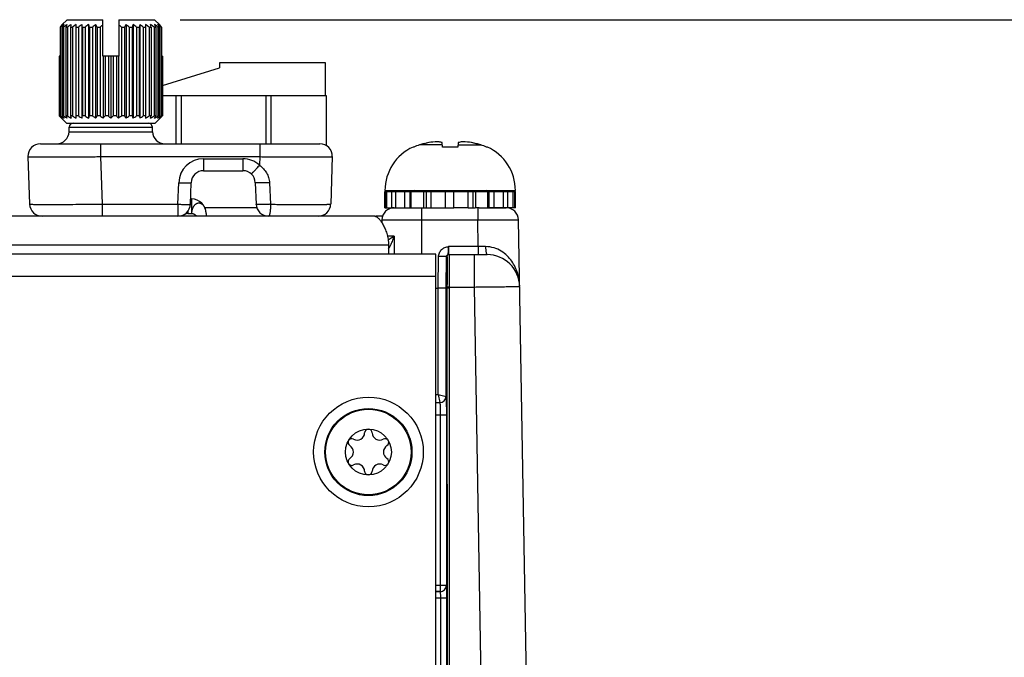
# Model space of a CAD drawing. Header units: inches. Extents: x 0 to 34, y 0 to 22.
# Tile 63 of 101: x 16.2 to 18.5, y 12.2 to 13.7. Entities that reach past the tile are written whole.
import ezdxf

# ---------------------------------------------------------------- set-up
doc = ezdxf.new("R2010")
doc.units = ezdxf.units.IN
doc.header["$LTSCALE"] = 1.87
doc.header["$MEASUREMENT"] = 0
doc.layers.get('0').update_dxf_attribs({"linetype": 'CONTINUOUS'})
for name, color, linetype in [('02___PRT_ALL_AXES', 7, 'CONTINUOUS'), ('DIMENSIONS', 7, 'CONTINUOUS'), ('SD_DOOR', 7, 'CONTINUOUS')]:
    doc.layers.add(name, color=color, linetype=linetype)
doc.styles.get("Standard").update_dxf_attribs({"font": 'txt', "width": 0.8})
doc.dimstyles.new('DIMSTYLE_1', dxfattribs={"dimtxt": 0.125, "dimasz": 0.18, "dimexe": 0.125, "dimexo": 0.0625, "dimgap": 0.0625, "dimtad": 0, "dimtih": 1, "dimtoh": 1, "dimzin": 4, "dimdsep": 46, "dimtxsty": 'STANDARD', "dimblk": '_FILLED', "dimblk1": '_FILLED', "dimblk2": '_FILLED', "dimcen": 0.09, "dimazin": 1, "dimtp": 0.001, "dimtm": 0.001, "dimtfac": 1, "dimtofl": 0, "dimtmove": 0, "dimatfit": 3, "dimldrblk": '_FILLED', "dimfxl": 1, "dimtolj": 1, "dimtzin": 4, "dimarcsym": 0})

# ---------------------------------------------------------------- blocks, each defined once
blk = doc.blocks.new('_FILLED')
at = {"color": 0, "linetype": 'BYBLOCK'}
blk.add_solid([(0, 0), (-1, 0.174), (-1, -0.174)], dxfattribs=at)
blk = doc.blocks.new('*D3')
at = {"layer": 'DIMENSIONS', "color": 2, "linetype": 'CONTINUOUS'}
for p, q in [((16.5473, 13.7007), (23.4385, 13.7007)), ((23.3135, 13.7007), (23.3135, 11.5327)), ((23.3135, 8.9272), (23.3135, 11.2827)), ((21.7441, 8.9272), (23.4385, 8.9272))]:
    blk.add_line(p, q, dxfattribs=at)
at = {"layer": 'DIMENSIONS', "color": 2, "linetype": 'CONTINUOUS', "xscale": 0.18, "yscale": 0.18, "zscale": 0.18}
for p, rotation in [((23.3135, 13.7007), 90), ((23.3135, 8.9272), 270)]:
    blk.add_blockref('_FILLED', p, dxfattribs=dict(at, rotation=rotation))
at = {"layer": 'DIMENSIONS', "color": 2, "linetype": 'CONTINUOUS', "insert": (23.3135, 11.4702), "char_height": 0.125, "width": 1.225, "attachment_point": 2, "line_spacing_factor": 0.9}
blk.add_mtext('4.77{\\ftxt.shx;\\W1.000000;\\H0.125000; }[121.2]', dxfattribs=at)

msp = doc.modelspace()

# ---------------------------------------------------------------- linework, layer by layer
at = {"color": 7, "linetype": 'CONTINUOUS'}
for p, q in [((16.5043, 13.542), (16.6421, 13.5841)), ((16.6421, 13.5963), (16.6421, 13.5841)), ((16.898, 13.5963), (16.6421, 13.5963)), ((16.898, 13.5175), (16.898, 13.5963)), ((16.5043, 13.5175), (16.8999, 13.5175)), ((16.5377, 13.4007), (16.5377, 13.5175)), ((16.5495, 13.5175), (16.5495, 13.4007)), ((16.7543, 13.4007), (16.7543, 13.5175)), ((16.7661, 13.5175), (16.7661, 13.4007)), ((16.8999, 13.5175), (16.8999, 13.3964)), ((17.1113, 13.3928), (17.1094, 13.3928)), ((17.1804, 13.398), (17.1252, 13.398)), ((17.1809, 13.3928), (17.1798, 13.4036)), ((17.2174, 13.3928), (17.1809, 13.3928)), ((17.2186, 13.4036), (17.2174, 13.3928)), ((17.218, 13.398), (17.2731, 13.398)), ((17.2889, 13.3928), (17.2871, 13.3928)), ((17.0417, 13.2876), (17.3567, 13.2876)), ((17.0417, 13.2856), (17.2077, 13.2856)), ((17.0427, 13.2462), (17.0427, 13.2856)), ((17.046, 13.2462), (17.046, 13.2856)), ((17.0579, 13.2462), (17.0579, 13.2856)), ((17.0677, 13.2462), (17.0677, 13.2856)), ((17.09, 13.2462), (17.09, 13.2856)), ((17.1027, 13.2462), (17.1027, 13.2856)), ((17.105, 13.2462), (17.105, 13.2856)), ((17.1352, 13.2462), (17.1352, 13.2856)), ((17.142, 13.2462), (17.142, 13.2856)), ((17.1536, 13.2462), (17.1536, 13.2856)), ((17.188, 13.2462), (17.188, 13.2856)), ((17.1881, 13.2462), (17.1881, 13.2856)), ((17.2077, 13.2462), (17.2077, 13.2856)), ((17.355, 13.2856), (17.3567, 13.2856)), ((16.5721, 13.2676), (16.5745, 13.2676)), ((16.5745, 13.2676), (16.5745, 13.2326)), ((16.5655, 13.2326), (16.5651, 13.2373)), ((16.5655, 13.2379), (16.5655, 13.2326)), ((16.5655, 13.2326), (16.5745, 13.2326)), ((16.7321, 13.2459), (16.6067, 13.2459)), ((16.6095, 13.2326), (16.6095, 13.2257)), ((17.0417, 13.2462), (17.1881, 13.2462)), ((17.1298, 13.2462), (17.1298, 13.1338)), ((17.1881, 13.2462), (17.2077, 13.2462)), ((17.2424, 13.2462), (17.2595, 13.2462)), ((17.2658, 13.2462), (17.2658, 13.2167)), ((17.2694, 13.2462), (17.3342, 13.2462)), ((17.3567, 13.2462), (17.355, 13.2462)), ((17.0342, 13.2167), (17.0341, 13.21)), ((17.0342, 13.2167), (17.2658, 13.2167)), ((17.267, 13.1523), (17.2658, 13.2167)), ((17.3852, 12.0187), (17.3642, 13.2167)), ((17.0638, 13.1771), (17.0476, 13.1771)), ((17.0638, 13.1771), (17.0494, 13.1677)), ((17.0638, 13.1771), (17.0635, 13.1338)), ((17.0517, 13.1491), (17.0549, 13.1546)), ((17.267, 13.1523), (17.1954, 13.1523)), ((17.267, 13.1523), (17.267, 13.1329)), ((17.2848, 13.1522), (17.267, 13.1523)), ((17.1647, 13.1338), (14.3347, 13.1338)), ((17.1647, 9.6808), (17.1647, 13.1338)), ((17.1699, 13.0519), (17.1712, 13.128)), ((17.1891, 13.0519), (17.1905, 13.128)), ((17.1905, 13.128), (17.1914, 13.128)), ((17.1955, 13.1329), (17.2883, 13.1329)), ((17.1964, 13.1329), (17.1965, 13.1323)), ((17.2568, 13.1329), (17.2568, 13.0545)), ((17.1647, 13.0798), (14.3347, 13.0798)), ((17.1647, 13.0519), (17.1699, 13.0519)), ((17.1699, 12.7946), (17.1699, 13.0519)), ((17.1891, 13.0519), (17.1699, 13.0519)), ((17.1891, 12.7903), (17.1891, 13.0519)), ((17.1891, 13.0519), (17.1914, 13.0519)), ((17.1914, 13.0546), (17.1914, 13.0519)), ((17.1964, 13.0545), (17.1914, 13.0546)), ((17.1914, 13.0519), (17.1916, 10.3002)), ((17.1964, 13.0519), (17.1914, 13.0519)), ((17.1964, 13.0545), (17.1964, 13.0519)), ((17.1964, 13.0545), (17.2568, 13.0545)), ((17.1964, 13.0519), (17.1966, 10.3002)), ((17.2568, 13.0545), (17.2749, 12.0191)), ((17.1647, 12.7946), (17.1699, 12.7946)), ((17.1699, 12.7946), (17.1741, 12.7753)), ((17.1699, 12.7946), (17.1891, 12.7903)), ((17.1647, 12.7753), (17.1742, 12.7753)), ((17.1647, 12.7753), (17.1741, 12.7753)), ((17.1741, 12.7753), (17.1742, 12.7753)), ((17.1891, 12.7903), (17.1892, 12.7903)), ((17.1647, 12.7453), (17.175, 12.7453)), ((17.175, 12.7453), (17.175, 12.3185)), ((17.175, 12.7453), (17.19, 12.7453)), ((17.19, 12.7453), (17.19, 12.3335)), ((17.1647, 12.3335), (17.19, 12.3335)), ((17.19, 12.3335), (17.19, 12.3335)), ((17.1647, 12.3185), (17.175, 12.3185)), ((17.175, 12.3185), (17.1647, 12.3185)), ((17.1647, 12.3035), (17.1905, 12.3035)), ((17.175, 12.3185), (17.175, 12.3185)), ((17.1755, 12.3035), (17.1755, 9.7646)), ((17.1905, 12.3035), (17.1905, 9.7806))]:
    msp.add_line(p, q, dxfattribs=at)
for centre, radius in [((17.0017, 12.6558), 0.1325), ((17.0016, 12.6557), 0.1053), ((17.0016, 12.6557), 0.1033), ((17.0016, 12.6557), 0.0555)]:
    msp.add_circle(centre, radius, dxfattribs=at)
for centre, radius, start, end in [((17.1574, 13.2876), 0.1157, 114.4946, 180), ((17.1597, 13.2831), 0.1199, 106.7057, 113.8165), ((17.1992, 13.1517), 0.2571, 101.5959, 106.7092), ((17.1991, 13.1518), 0.257, 103.8932, 104.7919), ((17.1992, 13.1517), 0.2571, 101.595, 103.0903), ((17.1776, 13.2156), 0.1904, 92.9669, 99.1137), ((17.2208, 13.2159), 0.1901, 80.882, 87.0374), ((17.1992, 13.1517), 0.2571, 73.2908, 78.4041), ((17.1992, 13.1517), 0.2571, 76.9097, 78.405), ((17.1992, 13.1518), 0.257, 75.2081, 76.1068), ((17.2387, 13.2831), 0.1199, 66.1835, 73.2943), ((17.241, 13.2876), 0.1157, 0, 65.5054), ((17.1126, 13.2797), 0.00787, 48.4951, 90), ((17.2858, 13.2797), 0.00787, 90, 131.6998), ((16.5745, 13.2326), 0.035, 0, 90), ((17.0642, 13.2162), 0.03, 90, 179), ((17.3342, 13.2162), 0.03, 1, 90), ((16.9758, 13.1959), 0.0893, 332.449, 334.7452), ((17.0099, 13.1763), 0.0499, 324.1897, 326.9752), ((17.1955, 13.1279), 0.005, 90.0043, 179.0045), ((17.1964, 13.1279), 0.005, 90.0043, 179.0045), ((17.2883, 13.0542), 0.0787, 1, 90), ((17.1741, 12.7903), 0.015, 269.9861, 359.979), ((17.1742, 12.7903), 0.015, 269.9861, 359.979), ((16.9745, 12.7027), 0.0181, 241.6303, 358.3697), ((17.0016, 12.7019), 0.00906, 1.6303, 178.3697), ((17.0288, 12.7027), 0.0181, 181.6303, 298.3697), ((16.9616, 12.6788), 0.00906, 61.6303, 238.3697), ((17.0417, 12.6788), 0.00906, 301.6303, 118.3697), ((16.9473, 12.6557), 0.0181, 301.6303, 58.3697), ((17.056, 12.6557), 0.0181, 121.6303, 238.3697), ((16.9616, 12.6325), 0.00906, 121.6303, 298.3697), ((17.0417, 12.6325), 0.00906, 241.6303, 58.3697), ((16.9745, 12.6086), 0.0181, 1.6303, 118.3697), ((17.0016, 12.6094), 0.00906, 181.6303, 358.3697), ((17.0288, 12.6086), 0.0181, 61.6303, 178.3697)]:
    msp.add_arc(centre, radius, start, end, dxfattribs=at)
for points, knots in [([(17.1798, 13.4036), (17.1788, 13.4038), (17.1748, 13.4048), (17.1708, 13.4054), (17.1678, 13.4057)], [0, 0, 0, 0, 0.253969, 1, 1, 1, 1]), ([(17.2306, 13.4057), (17.2296, 13.4056), (17.2255, 13.4052), (17.2216, 13.4044), (17.2186, 13.4036)], [0, 0, 0, 0, 0.246609, 1, 1, 1, 1]), ([(16.6095, 13.2326), (16.6095, 13.2342), (16.6093, 13.2374), (16.6085, 13.2413), (16.6075, 13.2442), (16.6066, 13.2463), (16.6056, 13.2482), (16.6045, 13.25), (16.6032, 13.2516), (16.6019, 13.253), (16.6004, 13.2542), (16.5989, 13.2553), (16.5975, 13.256), (16.5964, 13.2564), (16.5953, 13.2567), (16.5939, 13.257), (16.5922, 13.2571), (16.5905, 13.257), (16.5891, 13.2567), (16.588, 13.2564), (16.5869, 13.256), (16.5855, 13.2553), (16.5843, 13.2544), (16.5833, 13.2536), (16.5823, 13.2528), (16.5811, 13.2516), (16.5798, 13.25), (16.5786, 13.2482), (16.5772, 13.2456), (16.5761, 13.2427), (16.5753, 13.2398), (16.5747, 13.2366), (16.5745, 13.2343), (16.5745, 13.2326)], [0, 0, 0, 0, 0.072389, 0.143382, 0.177971, 0.211784, 0.24466, 0.276413, 0.306957, 0.336493, 0.365294, 0.393433, 0.420731, 0.434035, 0.447128, 0.472918, 0.498597, 0.52449, 0.55065, 0.563858, 0.577172, 0.604279, 0.632283, 0.646678, 0.661336, 0.691408, 0.722481, 0.754568, 0.787634, 0.856232, 0.891594, 0.927492, 1, 1, 1, 1]), ([(16.5655, 13.2326), (16.565, 13.2326), (16.5638, 13.2325), (16.5622, 13.2321), (16.5605, 13.2314), (16.5589, 13.2306), (16.5574, 13.2296), (16.5555, 13.2281), (16.5543, 13.2267), (16.5535, 13.2257)], [0, 0, 0, 0, 0.117067, 0.237029, 0.360034, 0.485756, 0.613543, 0.742538, 1, 1, 1, 1]), ([(16.5745, 13.2326), (16.5751, 13.2326), (16.5762, 13.2325), (16.5779, 13.2321), (16.5795, 13.2315), (16.5811, 13.2307), (16.5826, 13.2297), (16.5845, 13.2281), (16.5858, 13.2267), (16.5865, 13.2257)], [0, 0, 0, 0, 0.116853, 0.236457, 0.359139, 0.484678, 0.612469, 0.741664, 1, 1, 1, 1]), ([(17.2658, 13.2167), (17.2722, 13.2167), (17.2848, 13.2168), (17.303, 13.2169), (17.3174, 13.2169), (17.3281, 13.2169), (17.3352, 13.2169), (17.3417, 13.2169), (17.3474, 13.2169), (17.3523, 13.2169), (17.3559, 13.2169), (17.3584, 13.2169), (17.3599, 13.2168), (17.3612, 13.2168), (17.3623, 13.2168), (17.3631, 13.2168), (17.3636, 13.2168), (17.3639, 13.2167), (17.3641, 13.2167), (17.3642, 13.2167), (17.3642, 13.2167), (17.3642, 13.2167)], [0, 0, 0, 0, 0.195075, 0.382651, 0.555523, 0.63434, 0.707048, 0.772947, 0.831402, 0.881851, 0.923809, 0.941475, 0.956872, 0.969965, 0.980723, 0.989118, 0.995134, 0.997244, 0.998756, 0.99967, 1, 1, 1, 1]), ([(17.0565, 13.1578), (17.058, 13.1609), (17.0606, 13.1673), (17.0628, 13.1739), (17.0638, 13.1771)], [0, 0, 0, 0, 0.502747, 1, 1, 1, 1]), ([(17.1712, 13.128), (17.1712, 13.1311), (17.1726, 13.1374), (17.178, 13.1454), (17.1847, 13.1498), (17.1908, 13.1517), (17.1939, 13.1521), (17.1954, 13.1523)], [0, 0, 0, 0, 0.249708, 0.499434, 0.749132, 0.874531, 1, 1, 1, 1]), ([(17.1905, 13.128), (17.1905, 13.1287), (17.1908, 13.13), (17.192, 13.1318), (17.1938, 13.133), (17.1944, 13.1352), (17.1946, 13.1375), (17.1949, 13.1406), (17.1951, 13.1455), (17.1953, 13.1495), (17.1954, 13.1523)], [0, 0, 0, 0, 0.081641, 0.157775, 0.249818, 0.319455, 0.413485, 0.533824, 0.676041, 1, 1, 1, 1]), ([(17.1954, 13.1523), (17.1954, 13.151), (17.1954, 13.1485), (17.1953, 13.1449), (17.1953, 13.1416), (17.1953, 13.1387), (17.1953, 13.1366), (17.1953, 13.1352), (17.1953, 13.1344), (17.1953, 13.1338), (17.1954, 13.1333), (17.1954, 13.1331), (17.1954, 13.1329), (17.1955, 13.1329)], [0, 0, 0, 0, 0.195925, 0.383792, 0.55656, 0.70774, 0.831658, 0.881895, 0.923666, 0.956584, 0.980354, 0.994789, 1, 1, 1, 1]), ([(17.3671, 13.0555), (17.3669, 13.0662), (17.3636, 13.0878), (17.3517, 13.113), (17.337, 13.1305), (17.3226, 13.1419), (17.3049, 13.1501), (17.2916, 13.1522), (17.2848, 13.1522)], [0, 0, 0, 0, 0.228207, 0.463117, 0.586511, 0.715982, 0.853584, 1, 1, 1, 1]), ([(17.2848, 13.1522), (17.2848, 13.1497), (17.2849, 13.1461), (17.2853, 13.1416), (17.2858, 13.1387), (17.2863, 13.1363), (17.2868, 13.1347), (17.2873, 13.1338), (17.2876, 13.1332), (17.2881, 13.1329), (17.2883, 13.1329)], [0, 0, 0, 0, 0.368904, 0.535599, 0.682371, 0.804246, 0.897585, 0.933054, 0.96126, 1, 1, 1, 1]), ([(17.1905, 13.128), (17.1904, 13.128), (17.1903, 13.128), (17.19, 13.1279), (17.1895, 13.1279), (17.1888, 13.1279), (17.188, 13.1279), (17.1866, 13.1279), (17.1845, 13.1279), (17.1816, 13.1279), (17.1784, 13.1279), (17.1748, 13.1279), (17.1724, 13.128), (17.1712, 13.128)], [0, 0, 0, 0, 0.006618, 0.022456, 0.047464, 0.081423, 0.124022, 0.174864, 0.299293, 0.450043, 0.621461, 0.807096, 1, 1, 1, 1]), ([(17.1905, 13.128), (17.1905, 13.128), (17.1905, 13.128), (17.1905, 13.128), (17.1905, 13.128)], [0, 0, 0, 0, 0.538267, 1, 1, 1, 1]), ([(17.1914, 13.128), (17.1914, 13.128), (17.1915, 13.1278), (17.1915, 13.1276), (17.1916, 13.1271), (17.1916, 13.1265), (17.1917, 13.1257), (17.1917, 13.1244), (17.1918, 13.1222), (17.1919, 13.1191), (17.1919, 13.1154), (17.1919, 13.1112), (17.1919, 13.1063), (17.1919, 13.101), (17.1919, 13.0931), (17.1918, 13.0823), (17.1916, 13.0687), (17.1915, 13.0594), (17.1914, 13.0546)], [0, 0, 0, 0, 0.001465, 0.005155, 0.011198, 0.019603, 0.030358, 0.04344, 0.076462, 0.118363, 0.168747, 0.227132, 0.29296, 0.365602, 0.444362, 0.617168, 0.804769, 1, 1, 1, 1]), ([(17.1965, 13.1323), (17.1967, 13.1314), (17.1968, 13.1286), (17.1969, 13.1232), (17.1969, 13.1156), (17.1969, 13.106), (17.1969, 13.0947), (17.1967, 13.0773), (17.1966, 13.0638), (17.1964, 13.0545)], [0, 0, 0, 0, 0.038199, 0.107851, 0.206723, 0.331602, 0.47842, 0.642388, 1, 1, 1, 1]), ([(17.2568, 13.0545), (17.264, 13.0546), (17.2781, 13.0548), (17.2954, 13.055), (17.3086, 13.0551), (17.3179, 13.0552), (17.3265, 13.0553), (17.3345, 13.0554), (17.3418, 13.0555), (17.3482, 13.0555), (17.3537, 13.0555), (17.3578, 13.0556), (17.3605, 13.0556), (17.3622, 13.0556), (17.3637, 13.0556), (17.3648, 13.0556), (17.3657, 13.0556), (17.3662, 13.0556), (17.3665, 13.0556), (17.3667, 13.0556), (17.3669, 13.0556), (17.367, 13.0555), (17.3671, 13.0556), (17.3671, 13.0555)], [0, 0, 0, 0, 0.195087, 0.382674, 0.471384, 0.555556, 0.634376, 0.707088, 0.77299, 0.831448, 0.881899, 0.923857, 0.941522, 0.956919, 0.97001, 0.980765, 0.989158, 0.992462, 0.995168, 0.997275, 0.998782, 0.999689, 1, 1, 1, 1]), ([(17.1742, 12.7753), (17.1742, 12.7752), (17.1743, 12.775), (17.1744, 12.7745), (17.1744, 12.7738), (17.1745, 12.7728), (17.1746, 12.7715), (17.1746, 12.77), (17.1747, 12.7682), (17.1748, 12.7655), (17.1748, 12.7616), (17.1749, 12.7565), (17.1749, 12.751), (17.175, 12.7472), (17.175, 12.7453)], [0, 0, 0, 0, 0.006877, 0.022812, 0.047866, 0.081845, 0.124446, 0.175276, 0.233861, 0.299653, 0.45033, 0.621659, 0.807204, 1, 1, 1, 1]), ([(17.1892, 12.7903), (17.1892, 12.7903), (17.1892, 12.7902), (17.1893, 12.79), (17.1893, 12.7897), (17.1894, 12.789), (17.1894, 12.788), (17.1895, 12.7865), (17.1896, 12.7846), (17.1896, 12.7823), (17.1897, 12.7797), (17.1898, 12.7756), (17.1898, 12.7697), (17.1899, 12.7621), (17.1899, 12.7539), (17.19, 12.7482), (17.19, 12.7453)], [0, 0, 0, 0, 0.002194, 0.006648, 0.013413, 0.022488, 0.047493, 0.08145, 0.124047, 0.174886, 0.23349, 0.299309, 0.450058, 0.621472, 0.807109, 1, 1, 1, 1]), ([(17.175, 12.3185), (17.1769, 12.3185), (17.1809, 12.3193), (17.1858, 12.3226), (17.1892, 12.3276), (17.19, 12.3315), (17.19, 12.3335)], [0, 0, 0, 0, 0.250032, 0.500075, 0.750073, 1, 1, 1, 1]), ([(17.175, 12.3185), (17.1769, 12.3185), (17.1809, 12.3193), (17.1858, 12.3226), (17.1892, 12.3276), (17.19, 12.3315), (17.19, 12.3335)], [0, 0, 0, 0, 0.25003, 0.500074, 0.750074, 1, 1, 1, 1]), ([(17.19, 12.3335), (17.19, 12.3334), (17.19, 12.3331), (17.1901, 12.3326), (17.1901, 12.3318), (17.1902, 12.3308), (17.1902, 12.3295), (17.1903, 12.3273), (17.1903, 12.3241), (17.1904, 12.3196), (17.1904, 12.3146), (17.1905, 12.3091), (17.1905, 12.3054), (17.1905, 12.3035)], [0, 0, 0, 0, 0.008119, 0.025275, 0.051373, 0.086189, 0.129407, 0.180636, 0.30517, 0.455228, 0.625307, 0.809143, 1, 1, 1, 1]), ([(17.175, 12.3185), (17.175, 12.3184), (17.175, 12.3183), (17.1751, 12.3181), (17.1751, 12.3177), (17.1752, 12.3169), (17.1753, 12.3156), (17.1753, 12.3138), (17.1754, 12.3115), (17.1754, 12.309), (17.1755, 12.3063), (17.1755, 12.3044), (17.1755, 12.3035)], [0, 0, 0, 0, 0.008607, 0.025972, 0.052175, 0.087041, 0.181476, 0.305909, 0.455813, 0.625707, 0.809346, 1, 1, 1, 1])]:
    msp.add_open_spline(points, degree=3, knots=knots, dxfattribs=at)
at = {"layer": '02___PRT_ALL_AXES', "color": 7, "linetype": 'CONTINUOUS'}
for p, q in [((17.0417, 13.2462), (17.0417, 13.2856)), ((17.2077, 13.2856), (17.355, 13.2856)), ((17.2424, 13.2462), (17.2424, 13.2856)), ((17.2544, 13.2462), (17.2544, 13.2856)), ((17.2609, 13.2462), (17.2609, 13.2856)), ((17.2904, 13.2462), (17.2904, 13.2856)), ((17.2934, 13.2462), (17.2934, 13.2856)), ((17.3057, 13.2462), (17.3057, 13.2856)), ((17.328, 13.2462), (17.328, 13.2856)), ((17.3383, 13.2462), (17.3383, 13.2856)), ((17.3509, 13.2462), (17.3509, 13.2856)), ((17.355, 13.2462), (17.355, 13.2856)), ((17.3567, 13.2462), (17.3567, 13.2856)), ((17.2424, 13.2462), (17.2077, 13.2462)), ((17.2694, 13.2462), (17.2595, 13.2462)), ((17.355, 13.2462), (17.2934, 13.2462))]:
    msp.add_line(p, q, dxfattribs=at)
at = {"layer": '02___PRT_ALL_AXES', "color": 3, "linetype": 'CONTINUOUS'}
for p, q in [((17.0168, 13.2257), (14.116, 13.2258)), ((17.0358, 13.2257), (17.0195, 13.2257)), ((17.0503, 13.1557), (14.116, 13.1558)), ((17.0503, 13.1557), (17.0503, 13.1338))]:
    msp.add_line(p, q, dxfattribs=at)
msp.add_open_spline([(17.0168, 13.2257), (17.0175, 13.2257), (17.0192, 13.2254), (17.0216, 13.2242), (17.0241, 13.2223), (17.0268, 13.2198), (17.0294, 13.2168), (17.0321, 13.2133), (17.0347, 13.2093), (17.0382, 13.2034), (17.0414, 13.1968), (17.0442, 13.1896), (17.0462, 13.1836), (17.0479, 13.1771), (17.0493, 13.1702), (17.0501, 13.163), (17.0503, 13.1581), (17.0503, 13.1557)], degree=3, knots=[0, 0, 0, 0, 0.027755, 0.060166, 0.098592, 0.143015, 0.192859, 0.247299, 0.305504, 0.367132, 0.500687, 0.573608, 0.651405, 0.734324, 0.820861, 0.909492, 1, 1, 1, 1], dxfattribs=at)
at = {"layer": 'SD_DOOR', "color": 7, "linetype": 'CONTINUOUS'}
for p, q in [((16.2741, 13.7007), (16.2614, 13.6882)), ((16.2741, 13.7007), (16.36, 13.7007)), ((16.36, 13.6127), (16.36, 13.7007)), ((16.399, 13.7007), (16.399, 13.6127)), ((16.399, 13.7007), (16.4848, 13.7007)), ((16.4975, 13.6882), (16.4848, 13.7007)), ((16.2571, 13.6829), (16.2571, 13.4685)), ((16.2571, 13.6829), (16.2589, 13.6829)), ((16.2576, 13.6829), (16.2587, 13.6839)), ((16.2587, 13.6839), (16.2579, 13.6839)), ((16.2589, 13.6829), (16.2589, 13.4685)), ((16.2626, 13.6829), (16.2626, 13.4685)), ((16.2626, 13.6829), (16.2655, 13.6829)), ((16.2655, 13.6829), (16.2655, 13.4685)), ((16.2709, 13.6829), (16.2709, 13.4685)), ((16.2709, 13.6829), (16.2749, 13.6829)), ((16.2749, 13.6829), (16.2749, 13.4685)), ((16.282, 13.6829), (16.282, 13.4685)), ((16.282, 13.6829), (16.2869, 13.6829)), ((16.2869, 13.6829), (16.2869, 13.4685)), ((16.2954, 13.4624), (16.2954, 13.689)), ((16.2954, 13.6829), (16.3012, 13.6829)), ((16.3012, 13.6829), (16.3012, 13.4685)), ((16.3096, 13.689), (16.3096, 13.4624)), ((16.3109, 13.6829), (16.3109, 13.4685)), ((16.3109, 13.6829), (16.3174, 13.6829)), ((16.3174, 13.6829), (16.3174, 13.4685)), ((16.3255, 13.689), (16.3255, 13.4624)), ((16.3281, 13.6829), (16.3281, 13.4685)), ((16.3281, 13.6829), (16.3352, 13.6829)), ((16.3352, 13.6829), (16.3352, 13.4685)), ((16.3427, 13.689), (16.3427, 13.4624)), ((16.3466, 13.6829), (16.3466, 13.4685)), ((16.3466, 13.6829), (16.354, 13.6829)), ((16.354, 13.6829), (16.354, 13.4685)), ((16.4049, 13.6829), (16.4049, 13.4685)), ((16.4049, 13.6829), (16.4123, 13.6829)), ((16.4123, 13.6829), (16.4123, 13.4685)), ((16.4162, 13.689), (16.4162, 13.4624)), ((16.4238, 13.6829), (16.4237, 13.4685)), ((16.4238, 13.6829), (16.4308, 13.6829)), ((16.4308, 13.6829), (16.4308, 13.4685)), ((16.4334, 13.689), (16.4334, 13.4624)), ((16.4415, 13.6829), (16.4415, 13.4685)), ((16.4415, 13.6829), (16.448, 13.6829)), ((16.448, 13.6829), (16.448, 13.4685)), ((16.4493, 13.689), (16.4493, 13.4624)), ((16.4577, 13.6829), (16.4577, 13.4685)), ((16.4577, 13.6829), (16.4635, 13.6829)), ((16.4635, 13.689), (16.4635, 13.4624)), ((16.472, 13.6829), (16.472, 13.4685)), ((16.472, 13.6829), (16.477, 13.6829)), ((16.477, 13.6829), (16.4769, 13.4685)), ((16.484, 13.6829), (16.484, 13.4685)), ((16.484, 13.6829), (16.488, 13.6829)), ((16.488, 13.6829), (16.488, 13.4685)), ((16.4934, 13.6829), (16.4934, 13.4685)), ((16.4934, 13.6829), (16.4964, 13.6829)), ((16.4964, 13.6829), (16.4963, 13.4685)), ((16.5001, 13.6829), (16.5001, 13.4685)), ((16.5001, 13.6829), (16.5018, 13.6829)), ((16.5003, 13.6839), (16.501, 13.6839)), ((16.5003, 13.6839), (16.5013, 13.6829)), ((16.5018, 13.6829), (16.5018, 13.4685)), ((16.2546, 13.6127), (16.2546, 13.4685)), ((16.2571, 13.6127), (16.2546, 13.6127)), ((16.2552, 13.6127), (16.2552, 13.4685)), ((16.399, 13.6127), (16.36, 13.6127)), ((16.3609, 13.6127), (16.3609, 13.4624)), ((16.3659, 13.6127), (16.3659, 13.4685)), ((16.3735, 13.6127), (16.3735, 13.4685)), ((16.3795, 13.6127), (16.3795, 13.4624)), ((16.3855, 13.6127), (16.3855, 13.4685)), ((16.3931, 13.6127), (16.3931, 13.4685)), ((16.3981, 13.6127), (16.398, 13.4624)), ((16.5043, 13.6127), (16.5018, 13.6127)), ((16.5037, 13.6127), (16.5037, 13.4685)), ((16.5043, 13.6127), (16.5043, 13.4685)), ((16.2552, 13.4685), (16.2546, 13.4685)), ((16.2589, 13.4685), (16.2571, 13.4685)), ((16.2723, 13.4507), (16.2606, 13.4624)), ((16.2655, 13.4685), (16.2626, 13.4685)), ((16.2749, 13.4685), (16.2709, 13.4685)), ((16.2869, 13.4685), (16.282, 13.4685)), ((16.3012, 13.4685), (16.2954, 13.4685)), ((16.3174, 13.4685), (16.3109, 13.4685)), ((16.3352, 13.4685), (16.3281, 13.4685)), ((16.354, 13.4685), (16.3466, 13.4685)), ((16.3735, 13.4685), (16.3659, 13.4685)), ((16.3931, 13.4685), (16.3855, 13.4685)), ((16.4123, 13.4685), (16.4049, 13.4685)), ((16.4308, 13.4685), (16.4237, 13.4685)), ((16.448, 13.4685), (16.4415, 13.4685)), ((16.4635, 13.4685), (16.4577, 13.4685)), ((16.4769, 13.4685), (16.472, 13.4685)), ((16.488, 13.4685), (16.484, 13.4685)), ((16.4866, 13.4507), (16.4983, 13.4624)), ((16.4963, 13.4685), (16.4934, 13.4685)), ((16.5018, 13.4685), (16.5001, 13.4685)), ((16.5043, 13.4685), (16.5037, 13.4685)), ((16.2723, 13.4507), (16.4866, 13.4507)), ((16.2787, 13.4297), (16.2791, 13.4411)), ((16.2791, 13.4411), (16.4798, 13.441)), ((16.4802, 13.4296), (16.4798, 13.441)), ((16.2787, 13.4297), (16.4802, 13.4296)), ((16.2094, 13.4007), (16.8845, 13.4007)), ((16.3543, 13.4007), (16.3543, 13.3697)), ((16.7396, 13.4007), (16.7396, 13.3696)), ((16.1794, 13.3697), (16.1834, 13.2547)), ((16.3543, 13.3697), (16.3583, 13.2547)), ((16.3543, 13.3697), (16.7396, 13.3696)), ((16.7396, 13.3696), (16.7389, 13.349)), ((16.9145, 13.3696), (16.9105, 13.2546)), ((16.6034, 13.3646), (16.6034, 13.3357)), ((16.6034, 13.3646), (16.6985, 13.3646)), ((16.6985, 13.3646), (16.6985, 13.3357)), ((16.6034, 13.3357), (16.6985, 13.3357)), ((16.5416, 13.2546), (16.5435, 13.3067)), ((16.5716, 13.2546), (16.5734, 13.3067)), ((16.7285, 13.3067), (16.7303, 13.2546)), ((16.7297, 13.3064), (16.7285, 13.3067)), ((16.7628, 13.3066), (16.7654, 13.2545)), ((16.1834, 13.2547), (16.1842, 13.2546)), ((16.3583, 13.2547), (16.3583, 13.2257)), ((16.3583, 13.2547), (16.5416, 13.2546)), ((16.5416, 13.2546), (16.5416, 13.2257))]:
    msp.add_line(p, q, dxfattribs=at)
for centre, radius, start, end in [((16.5629, 13.4401), 0.3904, 141.3613, 141.5496), ((16.5357, 13.4619), 0.3556, 140.4667, 141.3688), ((16.5325, 13.3539), 0.4279, 128.444, 129.7486), ((16.5693, 13.4948), 0.3597, 147.3323, 148.4874), ((16.5436, 13.3259), 0.4525, 126.6386, 127.9228), ((16.6527, 13.5235), 0.4137, 156.423, 157.3482), ((16.5606, 13.3019), 0.4762, 125.6173, 126.8677), ((16.9489, 13.542), 0.6817, 167.5417, 168.07), ((16.5738, 13.2956), 0.4819, 125.2819, 126.5275), ((16.5869, 13.3019), 0.4762, 125.6173, 126.8677), ((15.644, 13.542), 0.6817, 11.9237, 12.4521), ((16.5956, 13.3259), 0.4525, 126.6386, 127.9228), ((15.9463, 13.5236), 0.4137, 22.6455, 23.5707), ((16.6088, 13.3539), 0.4279, 128.444, 129.7486), ((16.0399, 13.4949), 0.3597, 31.5064, 32.6614), ((16.6275, 13.3842), 0.405, 131.3471, 132.48), ((16.123, 13.3749), 0.4176, 47.5308, 48.6295), ((16.7066, 13.5026), 0.3451, 147.3078, 148.5119), ((16.1407, 13.3423), 0.4428, 50.2671, 51.5277), ((16.796, 13.5306), 0.3957, 156.402, 157.3693), ((16.154, 13.3136), 0.468, 52.0921, 53.3339), ((17.0843, 13.5486), 0.6503, 167.5289, 168.0827), ((16.172, 13.3019), 0.4762, 53.126, 54.3764), ((16.1851, 13.2957), 0.4819, 53.4662, 54.7119), ((15.8406, 13.5486), 0.6503, 11.911, 12.4648), ((16.1983, 13.3019), 0.4762, 53.126, 54.3764), ((16.2059, 13.3136), 0.468, 52.0921, 53.3339), ((16.1228, 13.5306), 0.3957, 22.6244, 23.5918), ((16.217, 13.3423), 0.4428, 50.2671, 51.5277), ((16.2021, 13.5026), 0.3451, 31.4818, 32.6859), ((16.2327, 13.4695), 0.3435, 38.609, 39.543), ((16.196, 13.4401), 0.3904, 38.4441, 38.6324), ((16.5515, 13.7521), 0.4106, 223.6849, 223.9245), ((16.5338, 13.7729), 0.4126, 227.528, 228.8073), ((16.5168, 13.7185), 0.3622, 223.9018, 224.9886), ((16.5288, 13.684), 0.3468, 218.4115, 219.7189), ((16.5419, 13.8091), 0.4428, 230.2671, 231.5277), ((16.5568, 13.6488), 0.3451, 211.4818, 212.6859), ((16.553, 13.8378), 0.468, 232.0921, 233.3339), ((16.6362, 13.6208), 0.3957, 202.6244, 203.5918), ((16.5607, 13.8495), 0.4762, 233.126, 234.3764), ((16.9183, 13.6028), 0.6503, 191.911, 192.4648), ((16.5738, 13.8557), 0.4819, 233.4662, 234.7119), ((16.587, 13.8495), 0.4762, 233.126, 234.3764), ((15.6746, 13.6028), 0.6503, 347.5289, 348.0827), ((16.605, 13.8378), 0.468, 232.0921, 233.3339), ((15.9629, 13.6208), 0.3957, 336.402, 337.3693), ((16.6182, 13.8091), 0.4428, 230.2671, 231.5277), ((16.0523, 13.6488), 0.3451, 327.3078, 328.5119), ((16.6326, 13.7729), 0.4126, 227.528, 228.8073), ((16.0941, 13.6841), 0.3468, 320.2748, 321.5822), ((16.6502, 13.7328), 0.3827, 223.6742, 224.96), ((16.1186, 13.7232), 0.3688, 315.0095, 316.3437), ((16.6755, 13.6927), 0.3606, 218.4365, 219.6939), ((16.1359, 13.7623), 0.3983, 311.1634, 312.4887), ((16.719, 13.6565), 0.3597, 211.5064, 212.6614), ((16.1502, 13.7975), 0.4279, 308.444, 309.7486), ((16.8126, 13.6278), 0.4137, 202.6455, 203.5707), ((16.1634, 13.8255), 0.4525, 306.6386, 307.9228), ((17.1149, 13.6094), 0.6817, 191.9237, 192.4521), ((16.172, 13.8495), 0.4762, 305.6173, 306.8677), ((16.1852, 13.8558), 0.4819, 305.2819, 306.5275), ((15.81, 13.6095), 0.6817, 347.5417, 348.07), ((16.1983, 13.8495), 0.4762, 305.6173, 306.8677), ((16.2153, 13.8255), 0.4525, 306.6386, 307.9228), ((16.1062, 13.6279), 0.4137, 336.423, 337.3482), ((16.2265, 13.7975), 0.4279, 308.444, 309.7486), ((16.1897, 13.6566), 0.3597, 327.3323, 328.4874), ((16.2347, 13.7622), 0.3983, 311.1634, 312.4887), ((16.2194, 13.6927), 0.3606, 320.2998, 321.5572), ((16.2343, 13.7262), 0.3732, 315.0211, 316.076), ((16.2074, 13.7521), 0.4106, 316.0692, 316.3089), ((16.2891, 13.4407), 0.01, 89.9969, 177.9969), ((16.4698, 13.4407), 0.01, 1.9969, 89.9969), ((16.2487, 13.4307), 0.03, 269.9969, 357.9969), ((16.5102, 13.4307), 0.03, 181.9969, 269.9969), ((16.2094, 13.3707), 0.03, 89.9969, 181.9969), ((16.8845, 13.3707), 0.03, 357.9969, 89.9968), ((16.6034, 13.3046), 0.06, 89.997, 177.9968), ((16.6985, 13.3046), 0.06, 47.6927, 89.9969), ((16.6034, 13.3057), 0.03, 89.9969, 177.997), ((16.6985, 13.3057), 0.03, 1.9987, 89.9969), ((16.2134, 13.2557), 0.03, 181.9965, 269.9968), ((16.5416, 13.2557), 0.03, 269.9969, 357.9969), ((16.7603, 13.2557), 0.03, 181.9969, 269.9969), ((16.8805, 13.2557), 0.03, 269.9969, 357.9969)]:
    msp.add_arc(centre, radius, start, end, dxfattribs=at)
for points, knots in [([(16.1794, 13.3697), (16.1794, 13.3697), (16.1794, 13.3696), (16.1795, 13.3696), (16.1796, 13.3696), (16.1796, 13.3696), (16.1798, 13.3696), (16.1799, 13.3696), (16.1801, 13.3696), (16.1804, 13.3696), (16.1808, 13.3695), (16.1814, 13.3695), (16.182, 13.3695), (16.1828, 13.3695), (16.1837, 13.3695), (16.1847, 13.3694), (16.1858, 13.3694), (16.1875, 13.3694), (16.1898, 13.3694), (16.1929, 13.3693), (16.1963, 13.3693), (16.2002, 13.3693), (16.2044, 13.3693), (16.209, 13.3693), (16.214, 13.3692), (16.2212, 13.3692), (16.231, 13.3692), (16.2437, 13.3692), (16.2575, 13.3693), (16.2721, 13.3693), (16.2876, 13.3693), (16.3037, 13.3694), (16.3203, 13.3695), (16.3372, 13.3696), (16.3486, 13.3696), (16.3543, 13.3697)], [0, 0, 0, 0, 0.000107, 0.000346, 0.000731, 0.001265, 0.001947, 0.002779, 0.003761, 0.004892, 0.007603, 0.01091, 0.014812, 0.019307, 0.024392, 0.030065, 0.03632, 0.043156, 0.058552, 0.076215, 0.096102, 0.118167, 0.142355, 0.16861, 0.196868, 0.227061, 0.292957, 0.365662, 0.444478, 0.528643, 0.617348, 0.709736, 0.804921, 0.901986, 1, 1, 1, 1]), ([(16.7396, 13.3696), (16.7453, 13.3696), (16.7567, 13.3695), (16.7736, 13.3694), (16.7902, 13.3694), (16.8063, 13.3693), (16.8218, 13.3693), (16.8364, 13.3692), (16.8502, 13.3692), (16.8629, 13.3692), (16.8727, 13.3692), (16.8799, 13.3692), (16.8849, 13.3692), (16.8895, 13.3692), (16.8937, 13.3693), (16.8976, 13.3693), (16.901, 13.3693), (16.9041, 13.3693), (16.9064, 13.3694), (16.9081, 13.3694), (16.9092, 13.3694), (16.9102, 13.3694), (16.9111, 13.3694), (16.9119, 13.3695), (16.9125, 13.3695), (16.9131, 13.3695), (16.9135, 13.3695), (16.9138, 13.3695), (16.914, 13.3696), (16.9141, 13.3696), (16.9143, 13.3696), (16.9143, 13.3696), (16.9144, 13.3696), (16.9145, 13.3696), (16.9145, 13.3696), (16.9145, 13.3696)], [0, 0, 0, 0, 0.098013, 0.195078, 0.290263, 0.382652, 0.471356, 0.555521, 0.634337, 0.707043, 0.772938, 0.803131, 0.831389, 0.857644, 0.881833, 0.903898, 0.923785, 0.941448, 0.956843, 0.963679, 0.969935, 0.975607, 0.980693, 0.985187, 0.98909, 0.992397, 0.995108, 0.996239, 0.997221, 0.998053, 0.998735, 0.999269, 0.999654, 0.999893, 1, 1, 1, 1]), ([(16.7389, 13.349), (16.7376, 13.3476), (16.735, 13.3448), (16.7319, 13.3414), (16.7295, 13.3389), (16.7278, 13.3371), (16.7263, 13.3354), (16.7248, 13.3339), (16.7235, 13.3325), (16.7223, 13.3313), (16.7214, 13.3304), (16.7208, 13.3297), (16.7204, 13.3293), (16.72, 13.329), (16.7197, 13.3287), (16.7194, 13.3284), (16.7192, 13.3282), (16.719, 13.328), (16.7188, 13.3279), (16.7187, 13.3279), (16.7187, 13.3279), (16.7187, 13.3279), (16.7187, 13.3279)], [0, 0, 0, 0, 0.19604, 0.384171, 0.472825, 0.556811, 0.635361, 0.707768, 0.773374, 0.831524, 0.881667, 0.903605, 0.923387, 0.940961, 0.956279, 0.969305, 0.980024, 0.988424, 0.994501, 0.998276, 0.999347, 1, 1, 1, 1]), ([(16.7389, 13.349), (16.7422, 13.3465), (16.7469, 13.3422), (16.7522, 13.3357), (16.7557, 13.3305), (16.7585, 13.3249), (16.7607, 13.319), (16.7622, 13.3129), (16.7627, 13.3087), (16.7628, 13.3066)], [0, 0, 0, 0, 0.250131, 0.375145, 0.50006, 0.624945, 0.74986, 0.874904, 1, 1, 1, 1]), ([(16.5435, 13.3067), (16.5454, 13.3067), (16.5492, 13.3066), (16.5539, 13.3064), (16.5575, 13.3064), (16.56, 13.3063), (16.5624, 13.3063), (16.5646, 13.3063), (16.5665, 13.3063), (16.5683, 13.3063), (16.5698, 13.3064), (16.5711, 13.3064), (16.5719, 13.3065), (16.5725, 13.3065), (16.5728, 13.3065), (16.5731, 13.3066), (16.5732, 13.3066), (16.5733, 13.3066), (16.5733, 13.3067), (16.5734, 13.3067), (16.5734, 13.3067), (16.5734, 13.3067)], [0, 0, 0, 0, 0.194609, 0.381863, 0.470351, 0.554311, 0.632957, 0.705529, 0.771299, 0.829666, 0.880066, 0.922013, 0.955148, 0.968308, 0.979154, 0.987685, 0.991086, 0.993915, 0.996184, 0.997912, 1, 1, 1, 1]), ([(16.7628, 13.3066), (16.7592, 13.3064), (16.754, 13.3063), (16.7472, 13.3061), (16.7425, 13.3061), (16.7383, 13.3061), (16.7347, 13.3061), (16.7322, 13.3062), (16.7306, 13.3063), (16.73, 13.3064), (16.7297, 13.3064)], [0, 0, 0, 0, 0.321734, 0.47598, 0.619237, 0.747011, 0.855191, 0.940387, 0.97352, 1, 1, 1, 1]), ([(16.1842, 13.2546), (16.1846, 13.2546), (16.1853, 13.2545), (16.1866, 13.2545), (16.1883, 13.2544), (16.1913, 13.2544), (16.1959, 13.2543), (16.2024, 13.2543), (16.2103, 13.2543), (16.2194, 13.2542), (16.2297, 13.2542), (16.2455, 13.2542), (16.2675, 13.2543), (16.296, 13.2544), (16.3266, 13.2545), (16.3476, 13.2546), (16.3583, 13.2547)], [0, 0, 0, 0, 0.005511, 0.013129, 0.022841, 0.034627, 0.064314, 0.101942, 0.147193, 0.199684, 0.258971, 0.324549, 0.472305, 0.637942, 0.815846, 1, 1, 1, 1]), ([(16.5416, 13.2546), (16.5436, 13.2546), (16.5474, 13.2545), (16.5521, 13.2543), (16.5557, 13.2543), (16.5582, 13.2542), (16.5606, 13.2542), (16.5628, 13.2542), (16.5647, 13.2542), (16.5665, 13.2542), (16.568, 13.2543), (16.5692, 13.2543), (16.5701, 13.2544), (16.5707, 13.2544), (16.571, 13.2545), (16.5712, 13.2545), (16.5714, 13.2545), (16.5715, 13.2545), (16.5715, 13.2546), (16.5716, 13.2546), (16.5716, 13.2546), (16.5716, 13.2546)], [0, 0, 0, 0, 0.19461, 0.381866, 0.470355, 0.554315, 0.632961, 0.705533, 0.771303, 0.829671, 0.88007, 0.922016, 0.955151, 0.96831, 0.979157, 0.987687, 0.991087, 0.993916, 0.996184, 0.997912, 1, 1, 1, 1]), ([(16.7654, 13.2545), (16.7643, 13.2544), (16.7621, 13.2544), (16.7589, 13.2542), (16.7556, 13.2541), (16.7525, 13.254), (16.7494, 13.254), (16.7464, 13.254), (16.7436, 13.2539), (16.741, 13.2539), (16.7387, 13.2539), (16.7366, 13.254), (16.735, 13.254), (16.7338, 13.2541), (16.7331, 13.2541), (16.7325, 13.2542), (16.7319, 13.2542), (16.7314, 13.2543), (16.731, 13.2543), (16.7307, 13.2544), (16.7305, 13.2544), (16.7304, 13.2545), (16.7303, 13.2545), (16.7303, 13.2546), (16.7303, 13.2546), (16.7303, 13.2546)], [0, 0, 0, 0, 0.091876, 0.184594, 0.276845, 0.367441, 0.455367, 0.539618, 0.619224, 0.693239, 0.760757, 0.821023, 0.873326, 0.896291, 0.91705, 0.935543, 0.95171, 0.965493, 0.976855, 0.98581, 0.992414, 0.99489, 0.996884, 0.998515, 1, 1, 1, 1]), ([(16.7654, 13.2545), (16.7654, 13.2535), (16.7654, 13.2516), (16.7653, 13.2488), (16.7651, 13.2461), (16.7649, 13.2426), (16.7646, 13.2393), (16.7642, 13.2362), (16.7638, 13.2341), (16.7635, 13.2322), (16.7631, 13.2306), (16.7626, 13.2291), (16.7622, 13.2279), (16.7618, 13.227), (16.7613, 13.2263), (16.761, 13.226), (16.7607, 13.2258), (16.7605, 13.2257), (16.7603, 13.2257), (16.7603, 13.2257)], [0, 0, 0, 0, 0.095205, 0.189499, 0.281886, 0.371328, 0.538265, 0.614434, 0.684908, 0.749106, 0.806458, 0.856543, 0.899175, 0.934337, 0.962283, 0.973734, 0.98366, 0.992291, 1, 1, 1, 1]), ([(16.7654, 13.2545), (16.7703, 13.2544), (16.7802, 13.2544), (16.7947, 13.2543), (16.8089, 13.2543), (16.8224, 13.2542), (16.8353, 13.2542), (16.8474, 13.2542), (16.8587, 13.2542), (16.869, 13.2542), (16.877, 13.2542), (16.8828, 13.2542), (16.8868, 13.2542), (16.8905, 13.2543), (16.8939, 13.2543), (16.897, 13.2543), (16.8997, 13.2543), (16.9022, 13.2544), (16.9041, 13.2544), (16.9054, 13.2544), (16.9063, 13.2544), (16.907, 13.2544), (16.9078, 13.2545), (16.9084, 13.2545), (16.9089, 13.2545), (16.9094, 13.2545), (16.9098, 13.2545), (16.91, 13.2546), (16.9102, 13.2546), (16.9103, 13.2546), (16.9104, 13.2546), (16.9104, 13.2546), (16.9104, 13.2546), (16.9105, 13.2546), (16.9105, 13.2546)], [0, 0, 0, 0, 0.102968, 0.203577, 0.301059, 0.39467, 0.483693, 0.567446, 0.645289, 0.716627, 0.780914, 0.810257, 0.837658, 0.863064, 0.886427, 0.907702, 0.926849, 0.943831, 0.958617, 0.965177, 0.971178, 0.976617, 0.981491, 0.985798, 0.989537, 0.992705, 0.995301, 0.997325, 0.998122, 0.998777, 0.999289, 0.99966, 0.999892, 1, 1, 1, 1])]:
    msp.add_open_spline(points, degree=3, knots=knots, dxfattribs=at)

# ---------------------------------------------------------------- dimensions: what is measured, and where the dimension line sits
at = {"layer": 'DIMENSIONS', "color": 2, "linetype": 'CONTINUOUS'}
dim = msp.add_linear_dim(base=(23.3135, 13.7007), p1=(21.6816, 8.9272), p2=(16.4848, 13.7007), angle=90, dimstyle='DIMSTYLE_1', dxfattribs=at)
dim.commit()
dim.dimension.update_dxf_attribs({"geometry": '*D3', "text_midpoint": (23.3135, 11.4077), "dimtype": 160})

doc.saveas('drawing.dxf')
